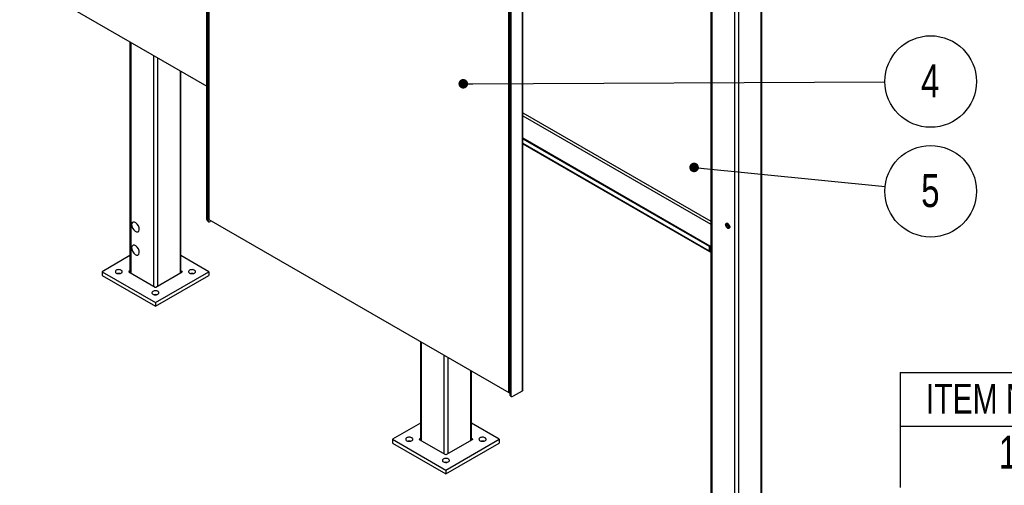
# Paper-space layout 'Sheet2' of a CAD drawing. Header units: millimetres. Extents: x 7 to 291, y 7 to 204.
# Tile 3 of 9: x 81 to 185, y 74 to 123. Entities that reach past the tile are written whole.
import ezdxf

# ---------------------------------------------------------------- set-up
doc = ezdxf.new("R2010")
doc.units = ezdxf.units.MM
doc.layers.add('DRAWING', color=7, linetype='Continuous')
doc.styles.add('SLDTEXTSTYLE1', font='TXT', dxfattribs={"width": 0.75})
doc.dimstyles.new('SLDDIMSTYLE3', dxfattribs={"dimtxt": 0.18, "dimasz": 1.016, "dimexe": 0, "dimexo": 0.0625, "dimgap": 0, "dimtad": 0, "dimtih": 1, "dimtoh": 1, "dimdec": 0, "dimrnd": 1e-09, "dimzin": 0, "dimdsep": 46, "dimtxsty": 'Standard', "dimblk1": 'DOT', "dimblk2": 'DOT', "dimsah": 1, "dimcen": 0.09, "dimadec": 0, "dimazin": 0, "dimtfac": 1.016, "dimtdec": 0, "dimtofl": 0, "dimtmove": 0, "dimatfit": 3, "dimldrblk": 'DOT', "dimfxl": 1, "dimfrac": 2, "dimtolj": 1, "dimtzin": 0, "dimarcsym": 0})

# ---------------------------------------------------------------- blocks, each defined once
blk = doc.blocks.new('SW_TABLEANNOTATION_0')
at = {"layer": 'DRAWING', "color": 0}
for p, q in [((0, 0), (0, -5.69)), ((0, 0), (23.55, 0)), ((0, -5.69), (23.55, -5.69)), ((0, -5.69), (0, -12.22))]:
    blk.add_line(p, q, dxfattribs=at)
at = {"layer": 'DRAWING', "color": 0, "attachment_point": 1, "style": 'SLDTEXTSTYLE1'}
for s, insert, char_height in [('ITEM NO.', (2.74, -1.2), 3.175), ('1', (10.48, -6.7), 3.5)]:
    blk.add_mtext(s, dxfattribs=dict(at, insert=insert, char_height=char_height))
blk = doc.blocks.new('SW_NOTE_0_8')
at = {"layer": 'DRAWING', "color": 0}
blk.add_circle((4.86, 0.02), 4.86, dxfattribs=at)
at = {"layer": 'DRAWING', "color": 0, "insert": (4.82, 1.83), "char_height": 3.5, "attachment_point": 2, "style": 'SLDTEXTSTYLE1'}
blk.add_mtext('4', dxfattribs=at)
blk = doc.blocks.new('_Dot')
at = {"color": 0, "linetype": 'ByBlock', "lineweight": -2}
blk.add_line((-0.5, 0), (-1, 0), dxfattribs=at)
at = {"color": 0, "linetype": 'ByBlock', "const_width": 0.5}
blk.add_lwpolyline([(-0.25, 0, 1), (0.25, 0, 1)], format="xyb", close=True, dxfattribs=at)
blk = doc.blocks.new('SW_NOTE_0_9')
at = {"layer": 'DRAWING', "color": 0}
blk.add_circle((4.83, -0.49), 4.86, dxfattribs=at)
at = {"layer": 'DRAWING', "color": 0, "insert": (4.8, 1.33), "char_height": 3.5, "attachment_point": 2, "style": 'SLDTEXTSTYLE1'}
blk.add_mtext('5', dxfattribs=at)

psp = doc.layouts.new('Sheet2')

# ---------------------------------------------------------------- linework, layer by layer
at = {"color": 7, "linetype": 'Continuous', "lineweight": 25}
for p, q in [((100.49, 101.88), (100.49, 144.87)), ((100.6, 101.82), (100.6, 144.81)), ((100.7, 144.42), (100.7, 101.88)), ((159.39, 60.66), (159.39, 141.93)), ((153.98, 138.81), (153.98, 60.66)), ((80.62, 127.51), (100.49, 116.04)), ((133.94, 127.24), (133.94, 83.67)), ((134.04, 83.82), (134.04, 127.38)), ((132.52, 83.51), (132.52, 126.05)), ((132.63, 126.32), (132.63, 83.33)), ((132.74, 126.26), (132.74, 83.27)), ((92.32, 120.75), (92.32, 96.26)), ((97.73, 96.26), (97.73, 117.63)), ((134.04, 110.55), (153.87, 99.11)), ((134.04, 110.47), (153.8, 99.07)), ((134.04, 109.91), (153.84, 98.48)), ((100.49, 101.88), (100.6, 101.82)), ((100.57, 101.72), (100.67, 101.66)), ((100.7, 101.88), (132.52, 83.51)), ((100.95, 101.73), (100.85, 101.68)), ((153.8, 99.07), (153.87, 99.11)), ((153.8, 99.07), (153.8, 98.58)), ((153.87, 98.62), (153.8, 98.58)), ((153.87, 99.11), (153.87, 98.62)), ((153.98, 98.6), (153.94, 98.58)), ((153.94, 98.58), (153.94, 98.49)), ((153.98, 98.52), (153.94, 98.49)), ((92.32, 98.06), (89.37, 96.35)), ((100.69, 96.35), (97.73, 98.06)), ((89.37, 96.35), (95.03, 93.09)), ((89.37, 96.35), (89.37, 95.94)), ((92.32, 96.44), (92.2, 96.37)), ((92.2, 96.33), (94.99, 94.72)), ((95.03, 93.09), (100.69, 96.35)), ((95.06, 94.72), (97.86, 96.33)), ((97.86, 96.37), (97.73, 96.44)), ((100.69, 96.35), (100.69, 95.94)), ((89.37, 95.94), (95.03, 92.68)), ((95.03, 92.68), (100.69, 95.94)), ((95.03, 93.09), (95.03, 92.68)), ((123.15, 88.91), (123.15, 78.46)), ((128.56, 78.46), (128.56, 85.79)), ((133.94, 83.67), (132.99, 83.12)), ((132.52, 83.51), (132.63, 83.57)), ((132.63, 83.45), (132.53, 83.51)), ((132.63, 83.33), (132.74, 83.27)), ((132.71, 83.17), (132.81, 83.11)), ((123.15, 80.26), (120.2, 78.55)), ((131.52, 78.55), (128.56, 80.26)), ((120.2, 78.55), (120.2, 78.15)), ((120.2, 78.55), (125.86, 75.29)), ((123.15, 78.65), (123.03, 78.57)), ((123.03, 78.53), (125.82, 76.92)), ((125.86, 75.29), (131.52, 78.55)), ((125.89, 76.92), (128.69, 78.53)), ((128.69, 78.57), (128.56, 78.65)), ((131.52, 78.55), (131.52, 78.15)), ((120.2, 78.15), (125.86, 74.88)), ((125.86, 74.88), (131.52, 78.15)), ((125.86, 75.29), (125.86, 74.88))]:
    psp.add_line(p, q, dxfattribs=at)
at = {"color": 8, "linetype": 'Continuous', "lineweight": 25}
for p, q in [((159.3, 141.88), (159.3, 60.61)), ((156.48, 140.25), (156.48, 59.23)), ((156.9, 140.49), (156.9, 59.23)), ((154.07, 138.86), (154.07, 60.61)), ((92.41, 120.7), (92.41, 96.21)), ((94.82, 119.31), (94.82, 94.82)), ((95.24, 119.07), (95.24, 94.82)), ((97.65, 117.68), (97.65, 96.21)), ((134.04, 113.23), (153.98, 101.71)), ((134.04, 112.9), (153.98, 101.39)), ((134.04, 109.98), (153.8, 98.58)), ((153.94, 98.58), (153.87, 98.62)), ((92.2, 96.37), (92.2, 96.33)), ((97.86, 96.37), (97.86, 96.33)), ((123.24, 88.86), (123.24, 78.41)), ((125.65, 87.47), (125.65, 77.02)), ((126.07, 87.23), (126.07, 77.02)), ((128.48, 85.84), (128.48, 78.41)), ((123.03, 78.57), (123.03, 78.53)), ((128.69, 78.57), (128.69, 78.53))]:
    psp.add_line(p, q, dxfattribs=at)
at = {"color": 7, "linetype": 'Continuous', "flags": 128}
for points in [[(93.3, 101), (93.22, 101.21), (93.1, 101.39), (92.95, 101.53), (92.79, 101.61), (92.65, 101.6), (92.55, 101.52), (92.5, 101.37), (92.52, 101.17), (92.59, 100.97), (92.72, 100.78), (92.87, 100.64), (93.03, 100.57), (93.17, 100.57), (93.27, 100.66), (93.31, 100.81), (93.3, 101)], [(93.3, 98.55), (93.22, 98.76), (93.1, 98.94), (92.95, 99.08), (92.79, 99.16), (92.65, 99.15), (92.55, 99.07), (92.5, 98.92), (92.52, 98.73), (92.59, 98.52), (92.72, 98.33), (92.87, 98.19), (93.03, 98.12), (93.17, 98.12), (93.27, 98.21), (93.31, 98.36), (93.3, 98.55)]]:
    psp.add_lwpolyline(points, dxfattribs=at)
at = {"color": 7, "linetype": 'Continuous', "lineweight": 25, "flags": 128}
for points in [[(155.55, 101.34), (155.56, 101.4), (155.58, 101.44), (155.61, 101.48), (155.65, 101.49), (155.69, 101.49), (155.74, 101.48), (155.8, 101.45), (155.85, 101.41), (155.89, 101.35), (155.93, 101.29), (155.96, 101.22), (155.98, 101.15), (155.99, 101.09), (155.98, 101.03), (155.96, 100.99), (155.93, 100.96), (155.89, 100.94), (155.85, 100.94), (155.8, 100.95), (155.74, 100.98), (155.69, 101.03), (155.65, 101.08), (155.61, 101.14), (155.58, 101.21), (155.56, 101.28), (155.55, 101.34)], [(155.8, 101.45), (155.76, 101.46), (155.72, 101.45), (155.69, 101.43), (155.67, 101.39), (155.67, 101.34)], [(155.75, 101.39), (155.76, 101.44), (155.76, 101.46)], [(155.67, 101.34), (155.67, 101.29), (155.69, 101.23), (155.72, 101.17), (155.76, 101.12), (155.8, 101.08), (155.85, 101.05), (155.89, 101.04), (155.93, 101.05), (155.96, 101.07), (155.98, 101.11), (155.98, 101.13)], [(90.87, 96.2), (90.94, 96.17), (91.01, 96.15), (91.09, 96.14), (91.17, 96.14), (91.25, 96.14), (91.32, 96.16), (91.39, 96.19), (91.44, 96.23), (91.48, 96.27), (91.51, 96.31), (91.51, 96.36), (91.5, 96.4), (91.48, 96.45), (91.43, 96.49), (91.37, 96.52), (91.31, 96.55), (91.23, 96.56), (91.15, 96.57), (91.07, 96.56), (90.99, 96.55), (90.92, 96.53), (90.86, 96.5), (90.81, 96.46), (90.78, 96.41), (90.77, 96.37), (90.77, 96.32), (90.79, 96.28), (90.82, 96.23), (90.87, 96.2)], [(98.65, 96.2), (98.72, 96.17), (98.79, 96.15), (98.87, 96.14), (98.95, 96.14), (99.03, 96.14), (99.1, 96.16), (99.17, 96.19), (99.22, 96.23), (99.26, 96.27), (99.29, 96.31), (99.29, 96.36), (99.28, 96.4), (99.25, 96.45), (99.21, 96.49), (99.15, 96.52), (99.08, 96.55), (99.01, 96.56), (98.93, 96.57), (98.85, 96.56), (98.77, 96.55), (98.7, 96.53), (98.64, 96.5), (98.59, 96.46), (98.56, 96.41), (98.54, 96.37), (98.55, 96.32), (98.57, 96.28), (98.6, 96.23), (98.65, 96.2)], [(94.76, 93.95), (94.83, 93.92), (94.9, 93.9), (94.98, 93.89), (95.06, 93.89), (95.14, 93.9), (95.21, 93.92), (95.28, 93.95), (95.33, 93.98), (95.37, 94.02), (95.4, 94.07), (95.4, 94.11), (95.39, 94.16), (95.36, 94.2), (95.32, 94.24), (95.26, 94.27), (95.2, 94.3), (95.12, 94.32), (95.04, 94.32), (94.96, 94.32), (94.88, 94.31), (94.81, 94.28), (94.75, 94.25), (94.7, 94.21), (94.67, 94.17), (94.66, 94.12), (94.66, 94.08), (94.68, 94.03), (94.71, 93.99), (94.76, 93.95)], [(121.7, 78.4), (121.77, 78.37), (121.84, 78.35), (121.92, 78.34), (122, 78.34), (122.08, 78.35), (122.15, 78.37), (122.22, 78.39), (122.27, 78.43), (122.31, 78.47), (122.34, 78.51), (122.34, 78.56), (122.33, 78.61), (122.31, 78.65), (122.26, 78.69), (122.2, 78.72), (122.14, 78.75), (122.06, 78.76), (121.98, 78.77), (121.9, 78.77), (121.82, 78.75), (121.75, 78.73), (121.69, 78.7), (121.64, 78.66), (121.61, 78.62), (121.6, 78.57), (121.6, 78.52), (121.62, 78.48), (121.65, 78.44), (121.7, 78.4)], [(129.48, 78.4), (129.55, 78.37), (129.62, 78.35), (129.7, 78.34), (129.78, 78.34), (129.86, 78.35), (129.93, 78.37), (130, 78.39), (130.05, 78.43), (130.09, 78.47), (130.12, 78.51), (130.12, 78.56), (130.11, 78.61), (130.08, 78.65), (130.04, 78.69), (129.98, 78.72), (129.91, 78.75), (129.84, 78.76), (129.76, 78.77), (129.68, 78.77), (129.6, 78.75), (129.53, 78.73), (129.47, 78.7), (129.42, 78.66), (129.39, 78.62), (129.37, 78.57), (129.38, 78.52), (129.4, 78.48), (129.43, 78.44), (129.48, 78.4)], [(125.59, 76.16), (125.66, 76.13), (125.73, 76.11), (125.81, 76.09), (125.89, 76.09), (125.97, 76.1), (126.04, 76.12), (126.11, 76.15), (126.16, 76.18), (126.2, 76.22), (126.23, 76.27), (126.23, 76.31), (126.22, 76.36), (126.19, 76.4), (126.15, 76.44), (126.09, 76.48), (126.03, 76.5), (125.95, 76.52), (125.87, 76.52), (125.79, 76.52), (125.71, 76.51), (125.64, 76.48), (125.58, 76.45), (125.53, 76.42), (125.5, 76.37), (125.49, 76.33), (125.49, 76.28), (125.51, 76.23), (125.54, 76.19), (125.59, 76.16)]]:
    psp.add_lwpolyline(points, dxfattribs=at)
at = {"color": 7, "linetype": 'Continuous', "lineweight": 25}
for centre, radius, start, end in [((100.67, 101.86), 0.173, 173.7012, 234.9867), ((100.75, 101.79), 0.153, 170.786, 309.2033), ((156.07, 101.39), 0.316, 180.3735, 253.0842), ((153.89, 98.56), 0.0873, 170.786, 309.2033), ((153.91, 98.61), 0.0437, 170.786, 309.2033), ((91.14, 95.53), 0.634, 78.6413, 101.3587), ((92.21, 96.35), 0.0218, 110.7834, 249.2166), ((97.85, 96.35), 0.0218, 290.7834, 69.2166), ((98.92, 95.53), 0.634, 78.6413, 101.3587), ((95.03, 94.79), 0.0769, 242.6097, 297.3903), ((95.03, 93.28), 0.634, 78.6413, 101.3587), ((133.87, 83.83), 0.176, 294.3747, 354.3052), ((132.8, 83.31), 0.173, 173.7012, 234.9867), ((132.89, 83.24), 0.153, 170.786, 309.2033), ((123.04, 78.55), 0.0218, 110.7834, 249.2166), ((128.68, 78.55), 0.0218, 290.7834, 69.2166), ((121.97, 77.73), 0.634, 78.6413, 101.3587), ((129.75, 77.73), 0.634, 78.6413, 101.3587), ((125.86, 76.99), 0.0769, 242.6097, 297.3903), ((125.86, 75.48), 0.634, 78.6413, 101.3587)]:
    psp.add_arc(centre, radius, start, end, dxfattribs=at)

# ---------------------------------------------------------------- block references
at = {"layer": 'DRAWING', "color": 7}
for name, p in [('SW_NOTE_0_8', (172.45, 116.52)), ('SW_NOTE_0_9', (172.48, 105.38))]:
    psp.add_blockref(name, p, dxfattribs=at)
at = {"layer": 'DRAWING'}
psp.add_blockref('SW_TABLEANNOTATION_0', (174.07, 85.64), dxfattribs=at)

# ---------------------------------------------------------------- leaders
at = {"layer": 'DRAWING', "color": 7}
for points in [[(127.7, 116.3), (172.45, 116.52)], [(152.2, 107.42), (172.48, 105.38)]]:
    psp.add_leader(points, dimstyle='SLDDIMSTYLE3', dxfattribs=at)

doc.saveas('drawing.dxf')
